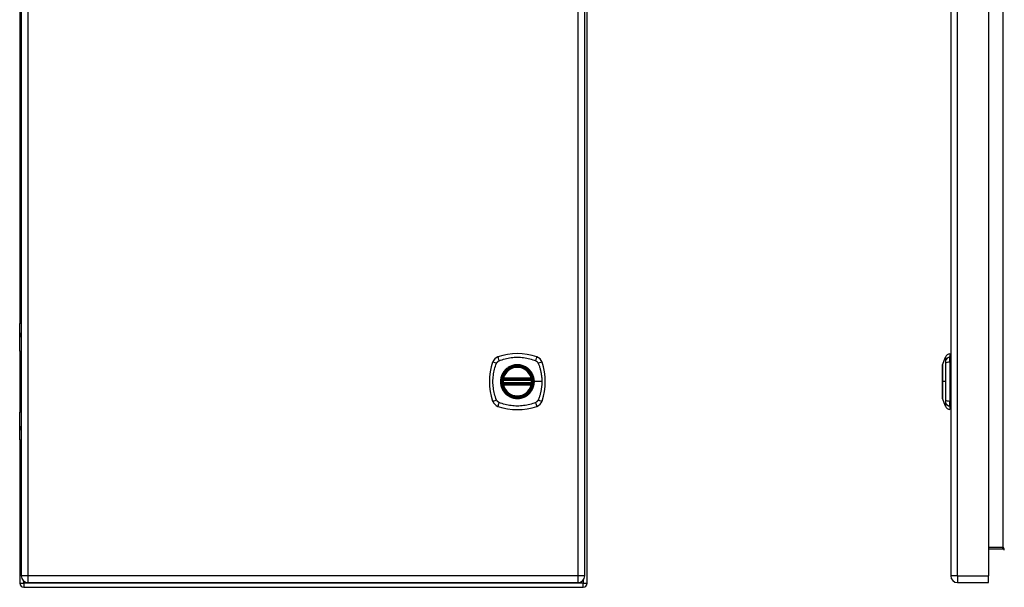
# Model space of a CAD drawing. Header units: inches. Extents: x 10.8 to 91.8, y 6.1 to 63.2.
# Tile 3 of 5: x 46.7 to 67.5, y 23 to 35. Entities that reach past the tile are written whole.
import ezdxf

# ---------------------------------------------------------------- set-up
doc = ezdxf.new("R2010")
doc.units = ezdxf.units.IN
doc.header["$MEASUREMENT"] = 0
doc.layers.add('Visible Edges(ANSI)', color=7, linetype='Continuous', lineweight=25)
doc.layers.add('Visible Tangent Edges(ANSI)', color=7, linetype='Continuous', lineweight=25)

msp = doc.modelspace()

# ---------------------------------------------------------------- linework, layer by layer
at = {"layer": 'Visible Edges(ANSI)'}
for p, q in [((58.717, 23.089), (58.717, 46.921)), ((46.748, 46.76), (46.748, 23.249)), ((58.666, 23.249), (58.666, 46.76)), ((66.408, 46.76), (66.408, 23.249)), ((67.208, 46.76), (67.208, 23.249)), ((46.717, 41.416), (46.717, 28.594)), ((46.714, 27.999), (46.714, 28.583)), ((46.734, 28.603), (46.748, 28.603)), ((46.748, 28.359), (46.745, 28.359)), ((46.745, 28.316), (46.748, 28.316)), ((46.717, 27.99), (46.717, 26.716)), ((46.748, 27.983), (46.73, 27.983)), ((66.392, 27.944), (66.392, 27.876)), ((66.238, 27.71), (66.3, 27.87)), ((66.392, 27.765), (66.392, 27.876)), ((66.392, 27.765), (66.392, 26.941)), ((56.946, 27.392), (57.539, 27.392)), ((57.539, 27.314), (56.946, 27.314)), ((56.95, 27.412), (57.535, 27.412)), ((57.535, 27.294), (56.95, 27.294)), ((66.3, 26.836), (66.238, 26.996)), ((66.392, 26.831), (66.392, 26.941)), ((46.714, 26.123), (46.714, 26.707)), ((46.73, 26.723), (46.748, 26.723)), ((66.392, 26.831), (66.392, 26.763)), ((46.748, 26.39), (46.745, 26.39)), ((46.745, 26.347), (46.748, 26.347)), ((46.717, 26.113), (46.717, 23.089)), ((46.748, 26.103), (46.734, 26.103)), ((67.208, 23.818), (67.512, 23.818)), ((67.208, 23.103), (67.208, 23.249)), ((46.801, 23.005), (58.633, 23.005)), ((46.894, 23.103), (58.52, 23.103)), ((66.554, 23.103), (67.208, 23.103))]:
    msp.add_line(p, q, dxfattribs=at)
at = {"layer": 'Visible Edges(ANSI)', "flags": 128}
for points in [[(66.238, 27.708), (66.238, 27.708), (66.238, 27.706), (66.238, 27.704), (66.238, 27.701), (66.238, 27.698), (66.238, 27.693), (66.238, 27.687), (66.238, 27.681), (66.237, 27.674), (66.237, 27.666), (66.237, 27.658), (66.237, 27.648), (66.237, 27.638), (66.237, 27.628), (66.237, 27.616), (66.237, 27.604), (66.237, 27.592), (66.237, 27.579), (66.237, 27.565), (66.237, 27.551), (66.237, 27.536), (66.237, 27.521), (66.237, 27.505), (66.238, 27.489), (66.238, 27.473), (66.238, 27.456), (66.238, 27.44), (66.238, 27.423), (66.238, 27.405), (66.238, 27.388), (66.238, 27.371), (66.238, 27.353), (66.238, 27.336), (66.238, 27.319), (66.238, 27.301), (66.238, 27.284), (66.238, 27.267), (66.238, 27.25), (66.238, 27.233), (66.238, 27.217), (66.237, 27.201), (66.237, 27.186), (66.237, 27.171), (66.237, 27.156), (66.237, 27.141), (66.237, 27.128), (66.237, 27.114), (66.237, 27.102), (66.237, 27.09), (66.237, 27.078), (66.237, 27.068), (66.237, 27.058), (66.237, 27.048), (66.237, 27.04), (66.237, 27.032), (66.238, 27.025), (66.238, 27.019), (66.238, 27.013), (66.238, 27.009), (66.238, 27.005), (66.238, 27.002), (66.238, 27), (66.238, 26.998), (66.238, 26.998)], [(56.934, 27.406), (56.934, 27.406), (56.934, 27.406), (56.934, 27.406), (56.934, 27.405), (56.934, 27.405), (56.934, 27.404), (56.933, 27.404), (56.933, 27.403), (56.933, 27.402), (56.933, 27.401), (56.933, 27.4), (56.933, 27.399), (56.933, 27.398), (56.932, 27.397), (56.932, 27.395), (56.932, 27.394), (56.932, 27.393), (56.932, 27.391), (56.931, 27.39), (56.931, 27.388), (56.931, 27.387), (56.931, 27.385), (56.931, 27.383), (56.931, 27.382)], [(56.931, 27.324), (56.931, 27.323), (56.931, 27.321), (56.931, 27.32), (56.931, 27.318), (56.931, 27.317), (56.932, 27.315), (56.932, 27.314), (56.932, 27.312), (56.932, 27.311), (56.932, 27.31), (56.933, 27.308), (56.933, 27.307), (56.933, 27.306), (56.933, 27.305), (56.933, 27.304), (56.933, 27.303), (56.933, 27.302), (56.934, 27.302), (56.934, 27.301), (56.934, 27.301), (56.934, 27.3), (56.934, 27.3), (56.934, 27.3), (56.934, 27.3)], [(57.554, 27.382), (57.554, 27.383), (57.554, 27.385), (57.554, 27.387), (57.553, 27.388), (57.553, 27.39), (57.553, 27.391), (57.553, 27.393), (57.553, 27.394), (57.552, 27.395), (57.552, 27.397), (57.552, 27.398), (57.552, 27.399), (57.552, 27.4), (57.552, 27.401), (57.551, 27.402), (57.551, 27.403), (57.551, 27.404), (57.551, 27.404), (57.551, 27.405), (57.551, 27.405), (57.551, 27.406), (57.551, 27.406), (57.551, 27.406), (57.551, 27.406)], [(57.551, 27.3), (57.551, 27.3), (57.551, 27.3), (57.551, 27.3), (57.551, 27.301), (57.551, 27.301), (57.551, 27.302), (57.551, 27.302), (57.551, 27.303), (57.551, 27.304), (57.552, 27.305), (57.552, 27.306), (57.552, 27.307), (57.552, 27.308), (57.552, 27.31), (57.552, 27.311), (57.553, 27.312), (57.553, 27.314), (57.553, 27.315), (57.553, 27.317), (57.553, 27.318), (57.554, 27.32), (57.554, 27.321), (57.554, 27.323), (57.554, 27.324)]]:
    msp.add_lwpolyline(points, dxfattribs=at)
at = {"layer": 'Visible Edges(ANSI)'}
for radius in [0.32, 0.315]:
    msp.add_circle((57.242, 27.353), radius, dxfattribs=at)
for centre, radius, start, end in [((46.734, 28.583), 0.0197, 90, 180), ((46.73, 27.999), 0.0157, 180, 270), ((57.242, 26.664), 1.28, 71.2278, 108.7722), ((66.41, 27.827), 0.118, 98.6009, 158.7495), ((66.385, 27.885), 0.0394, 53.1301, 78.463), ((57.931, 27.353), 1.28, 161.2278, 198.7722), ((56.888, 27.708), 0.177, 108.7722, 161.2278), ((57.597, 27.708), 0.177, 18.7722, 71.2278), ((56.553, 27.353), 1.28, 341.2278, 18.7722), ((66.243, 27.708), 0.00492, 158.7495, 179.7912), ((57.242, 27.353), 0.313, 13.6344, 166.3656), ((57.242, 27.353), 0.313, 174.7499, 185.2501), ((57.242, 27.353), 0.313, 166.3656, 170.216), ((56.946, 27.404), 0.0118, 170.216, 270), ((56.946, 27.302), 0.0118, 90, 189.784), ((57.242, 27.353), 0.313, 189.784, 193.6344), ((56.95, 27.424), 0.0118, 166.3656, 270), ((56.95, 27.282), 0.0118, 90, 193.6344), ((57.535, 27.424), 0.0118, 270, 13.6344), ((57.535, 27.282), 0.0118, 346.3656, 90), ((57.539, 27.404), 0.0118, 270, 9.784), ((57.539, 27.302), 0.0118, 350.216, 90), ((57.242, 27.353), 0.313, 9.784, 13.6344), ((57.242, 27.353), 0.313, 346.3656, 350.216), ((57.242, 27.353), 0.313, 354.7499, 5.2501), ((57.242, 27.353), 0.313, 193.6344, 346.3656), ((56.888, 26.998), 0.177, 198.7722, 251.2278), ((57.597, 26.998), 0.177, 288.7722, 341.2278), ((66.243, 26.998), 0.00492, 180.2088, 201.2505), ((46.73, 26.707), 0.0157, 90, 180), ((57.242, 28.042), 1.28, 251.2278, 288.7722), ((66.41, 26.879), 0.118, 201.2505, 261.3991), ((66.385, 26.822), 0.0394, 281.537, 306.8699), ((46.734, 26.123), 0.0197, 180, 270), ((67.512, 23.787), 0.031, 0, 90), ((46.894, 23.249), 0.146, 180, 270), ((58.52, 23.249), 0.146, 270, 0), ((66.554, 23.249), 0.146, 180, 270), ((46.801, 23.089), 0.084, 180, 270), ((58.633, 23.089), 0.084, 270, 0)]:
    msp.add_arc(centre, radius, start, end, dxfattribs=at)
at = {"layer": 'Visible Tangent Edges(ANSI)'}
for p, q in [((46.894, 23.249), (46.894, 46.76)), ((58.52, 46.76), (58.52, 23.249)), ((66.554, 23.249), (66.554, 46.76)), ((67.512, 46.16), (67.512, 23.849)), ((46.748, 28.583), (46.714, 28.583)), ((46.737, 28.369), (46.748, 28.369)), ((46.748, 28.306), (46.737, 28.306)), ((46.714, 27.999), (46.748, 27.999)), ((56.931, 27.382), (56.942, 27.381)), ((56.931, 27.324), (56.942, 27.326)), ((56.94, 27.405), (56.934, 27.406)), ((56.934, 27.3), (56.94, 27.301)), ((56.938, 27.427), (56.95, 27.424)), ((56.942, 27.381), (57.542, 27.381)), ((57.542, 27.326), (56.942, 27.326)), ((56.946, 27.392), (56.946, 27.403)), ((56.946, 27.304), (56.946, 27.314)), ((56.95, 27.412), (56.95, 27.424)), ((57.535, 27.424), (56.95, 27.424)), ((56.95, 27.402), (56.95, 27.412)), ((56.95, 27.402), (57.535, 27.402)), ((56.95, 27.294), (56.95, 27.304)), ((57.535, 27.304), (56.95, 27.304)), ((56.95, 27.282), (56.95, 27.294)), ((57.535, 27.424), (57.547, 27.427)), ((57.535, 27.424), (57.535, 27.412)), ((57.535, 27.412), (57.535, 27.402)), ((57.535, 27.304), (57.535, 27.294)), ((57.535, 27.294), (57.535, 27.282)), ((57.539, 27.403), (57.539, 27.392)), ((57.539, 27.314), (57.539, 27.304)), ((57.542, 27.381), (57.554, 27.382)), ((57.542, 27.326), (57.554, 27.324)), ((57.551, 27.406), (57.545, 27.405)), ((57.545, 27.301), (57.551, 27.3)), ((57.594, 27.353), (57.599, 27.353)), ((57.759, 27.353), (57.599, 27.353)), ((66.238, 27.353), (66.238, 27.353)), ((66.3, 27.353), (66.238, 27.353)), ((56.95, 27.282), (56.938, 27.279)), ((56.95, 27.282), (57.535, 27.282)), ((57.547, 27.279), (57.535, 27.282)), ((46.748, 26.707), (46.714, 26.707)), ((46.737, 26.4), (46.748, 26.4)), ((46.748, 26.337), (46.737, 26.337)), ((46.714, 26.123), (46.748, 26.123)), ((67.512, 23.849), (67.208, 23.849)), ((67.512, 23.818), (67.512, 23.849)), ((46.894, 23.249), (46.748, 23.249)), ((46.801, 23.089), (46.801, 23.137)), ((46.894, 23.103), (46.894, 23.249)), ((58.52, 23.249), (46.894, 23.249)), ((58.52, 23.249), (58.52, 23.103)), ((58.666, 23.249), (58.52, 23.249)), ((58.633, 23.156), (58.633, 23.089)), ((66.554, 23.249), (66.408, 23.249)), ((66.554, 23.249), (66.554, 23.103)), ((66.554, 23.249), (67.208, 23.249)), ((46.717, 23.089), (46.801, 23.089)), ((58.633, 23.089), (46.801, 23.089)), ((46.801, 23.089), (46.801, 23.005)), ((58.633, 23.089), (58.717, 23.089)), ((58.633, 23.005), (58.633, 23.089))]:
    msp.add_line(p, q, dxfattribs=at)
at = {"layer": 'Visible Tangent Edges(ANSI)', "flags": 128}
for points in [[(46.737, 28.369), (46.734, 28.369), (46.732, 28.368), (46.731, 28.367), (46.729, 28.365), (46.727, 28.363), (46.726, 28.36), (46.725, 28.357), (46.724, 28.354), (46.723, 28.35), (46.723, 28.346), (46.723, 28.342), (46.722, 28.337), (46.723, 28.333), (46.723, 28.329), (46.723, 28.325), (46.724, 28.321), (46.725, 28.317), (46.726, 28.314), (46.727, 28.312), (46.729, 28.31), (46.731, 28.308), (46.732, 28.307), (46.734, 28.306), (46.737, 28.306)], [(46.745, 28.316), (46.743, 28.316), (46.741, 28.316), (46.74, 28.317), (46.738, 28.318), (46.737, 28.32), (46.735, 28.322), (46.734, 28.324), (46.733, 28.326), (46.733, 28.329), (46.732, 28.331), (46.732, 28.334), (46.732, 28.337), (46.732, 28.34), (46.732, 28.343), (46.733, 28.346), (46.733, 28.349), (46.734, 28.351), (46.735, 28.353), (46.736, 28.355), (46.738, 28.356), (46.74, 28.358), (46.741, 28.358), (46.743, 28.359), (46.745, 28.359)], [(56.802, 26.964), (56.789, 26.998), (56.778, 27.029), (56.768, 27.06), (56.76, 27.092), (56.752, 27.124), (56.745, 27.156), (56.739, 27.189), (56.734, 27.221), (56.731, 27.254), (56.728, 27.287), (56.726, 27.32), (56.726, 27.353), (56.726, 27.386), (56.728, 27.419), (56.731, 27.452), (56.734, 27.485), (56.739, 27.517), (56.745, 27.55), (56.752, 27.582), (56.76, 27.614), (56.768, 27.646), (56.778, 27.677), (56.789, 27.708), (56.802, 27.742)], [(56.802, 27.742), (56.804, 27.744), (56.805, 27.747), (56.807, 27.75), (56.808, 27.753), (56.81, 27.755), (56.812, 27.758), (56.814, 27.76), (56.815, 27.763), (56.817, 27.765), (56.819, 27.767), (56.821, 27.77), (56.824, 27.772), (56.826, 27.774), (56.828, 27.776), (56.83, 27.778), (56.833, 27.78), (56.835, 27.782), (56.838, 27.784), (56.84, 27.785), (56.843, 27.787), (56.846, 27.789), (56.848, 27.79), (56.851, 27.792), (56.854, 27.793)], [(56.854, 27.793), (56.887, 27.807), (56.918, 27.817), (56.95, 27.827), (56.981, 27.836), (57.013, 27.843), (57.045, 27.85), (57.078, 27.856), (57.111, 27.861), (57.143, 27.865), (57.176, 27.867), (57.209, 27.869), (57.242, 27.87), (57.275, 27.869), (57.308, 27.867), (57.341, 27.865), (57.374, 27.861), (57.406, 27.856), (57.439, 27.85), (57.471, 27.844), (57.503, 27.836), (57.535, 27.827), (57.566, 27.817), (57.597, 27.807), (57.631, 27.793)], [(57.594, 27.353), (57.583, 27.262), (57.547, 27.177), (57.491, 27.104), (57.418, 27.048), (57.333, 27.013), (57.242, 27.001), (57.151, 27.013), (57.066, 27.048), (56.993, 27.104), (56.937, 27.177), (56.902, 27.262), (56.89, 27.353), (56.902, 27.445), (56.938, 27.53), (56.993, 27.602), (57.066, 27.658), (57.151, 27.693), (57.243, 27.705), (57.334, 27.693), (57.419, 27.658), (57.492, 27.602), (57.547, 27.529), (57.583, 27.444), (57.594, 27.353)], [(57.47, 27.628), (57.454, 27.64), (57.437, 27.652), (57.419, 27.663), (57.401, 27.672), (57.382, 27.681), (57.363, 27.689), (57.344, 27.695), (57.324, 27.7), (57.304, 27.705), (57.283, 27.708), (57.263, 27.709), (57.242, 27.71), (57.222, 27.709), (57.201, 27.708), (57.181, 27.705), (57.161, 27.7), (57.141, 27.695), (57.121, 27.689), (57.102, 27.681), (57.083, 27.672), (57.065, 27.663), (57.048, 27.652), (57.031, 27.64), (57.015, 27.628)], [(57.631, 27.793), (57.632, 27.792), (57.634, 27.792), (57.635, 27.791), (57.636, 27.79), (57.638, 27.789), (57.639, 27.789), (57.64, 27.788), (57.642, 27.787), (57.643, 27.786), (57.644, 27.785), (57.646, 27.785), (57.647, 27.784), (57.648, 27.783), (57.649, 27.782), (57.651, 27.781), (57.652, 27.78), (57.653, 27.779), (57.654, 27.778), (57.655, 27.777), (57.657, 27.776), (57.658, 27.775), (57.659, 27.774), (57.66, 27.773), (57.661, 27.772)], [(57.661, 27.772), (57.662, 27.771), (57.663, 27.77), (57.664, 27.769), (57.665, 27.767), (57.666, 27.766), (57.667, 27.765), (57.668, 27.764), (57.669, 27.763), (57.67, 27.761), (57.671, 27.76), (57.672, 27.759), (57.673, 27.758), (57.674, 27.756), (57.675, 27.755), (57.676, 27.754), (57.676, 27.753), (57.677, 27.751), (57.678, 27.75), (57.679, 27.749), (57.679, 27.747), (57.68, 27.746), (57.681, 27.744), (57.682, 27.743), (57.682, 27.742)], [(57.682, 27.742), (57.691, 27.723), (57.696, 27.708), (57.701, 27.693), (57.707, 27.677), (57.712, 27.661), (57.716, 27.646), (57.721, 27.63), (57.725, 27.614), (57.729, 27.598), (57.733, 27.582), (57.736, 27.566), (57.74, 27.55), (57.743, 27.534), (57.745, 27.517), (57.748, 27.501), (57.75, 27.485), (57.752, 27.468), (57.754, 27.452), (57.756, 27.436), (57.757, 27.419), (57.758, 27.403), (57.758, 27.386), (57.759, 27.37), (57.759, 27.353)], [(66.238, 27.628), (66.238, 27.634), (66.238, 27.64), (66.238, 27.646), (66.238, 27.652), (66.238, 27.657), (66.238, 27.663), (66.238, 27.668), (66.238, 27.672), (66.238, 27.677), (66.238, 27.681), (66.238, 27.685), (66.238, 27.689), (66.238, 27.692), (66.238, 27.695), (66.238, 27.698), (66.238, 27.7), (66.238, 27.703), (66.238, 27.705), (66.238, 27.706), (66.238, 27.708), (66.238, 27.709), (66.238, 27.709), (66.238, 27.71), (66.238, 27.71)], [(66.3, 27.87), (66.3, 27.87), (66.3, 27.869), (66.3, 27.868), (66.3, 27.867), (66.3, 27.866), (66.3, 27.865), (66.3, 27.863), (66.3, 27.861), (66.3, 27.859), (66.3, 27.856), (66.299, 27.853), (66.299, 27.85), (66.299, 27.847), (66.299, 27.843), (66.299, 27.84), (66.299, 27.836), (66.299, 27.831), (66.299, 27.827), (66.299, 27.822), (66.299, 27.817), (66.299, 27.812), (66.299, 27.807), (66.299, 27.801), (66.298, 27.793)], [(66.298, 27.793), (66.299, 27.792), (66.299, 27.792), (66.299, 27.791), (66.299, 27.79), (66.299, 27.789), (66.299, 27.789), (66.299, 27.788), (66.299, 27.787), (66.299, 27.786), (66.299, 27.785), (66.299, 27.785), (66.299, 27.784), (66.299, 27.783), (66.299, 27.782), (66.299, 27.781), (66.299, 27.78), (66.299, 27.779), (66.299, 27.778), (66.299, 27.777), (66.299, 27.776), (66.299, 27.775), (66.299, 27.774), (66.299, 27.773), (66.299, 27.772)], [(66.299, 27.772), (66.299, 27.771), (66.299, 27.77), (66.299, 27.769), (66.299, 27.767), (66.299, 27.766), (66.299, 27.765), (66.299, 27.764), (66.299, 27.763), (66.299, 27.761), (66.299, 27.76), (66.299, 27.759), (66.299, 27.758), (66.299, 27.756), (66.299, 27.755), (66.299, 27.754), (66.299, 27.753), (66.299, 27.751), (66.299, 27.75), (66.299, 27.749), (66.299, 27.747), (66.299, 27.746), (66.299, 27.744), (66.299, 27.743), (66.298, 27.742)], [(66.298, 27.742), (66.299, 27.723), (66.299, 27.708), (66.299, 27.693), (66.299, 27.677), (66.299, 27.661), (66.299, 27.646), (66.299, 27.63), (66.299, 27.614), (66.299, 27.598), (66.299, 27.582), (66.299, 27.566), (66.299, 27.55), (66.299, 27.534), (66.3, 27.517), (66.3, 27.501), (66.3, 27.485), (66.3, 27.468), (66.3, 27.452), (66.3, 27.436), (66.3, 27.419), (66.3, 27.403), (66.3, 27.386), (66.3, 27.37), (66.3, 27.353)], [(56.968, 27.581), (56.955, 27.565), (56.943, 27.548), (56.933, 27.53), (56.923, 27.512), (56.914, 27.493), (56.907, 27.474), (56.9, 27.454), (56.895, 27.435), (56.891, 27.414), (56.888, 27.394), (56.886, 27.374), (56.885, 27.353), (56.886, 27.332), (56.888, 27.312), (56.891, 27.292), (56.895, 27.271), (56.9, 27.251), (56.907, 27.232), (56.914, 27.213), (56.923, 27.194), (56.933, 27.176), (56.943, 27.158), (56.955, 27.142), (56.968, 27.126)], [(57.015, 27.628), (57.013, 27.626), (57.011, 27.624), (57.008, 27.622), (57.006, 27.62), (57.004, 27.619), (57.002, 27.617), (57, 27.615), (56.998, 27.613), (56.996, 27.611), (56.994, 27.609), (56.992, 27.607), (56.99, 27.605), (56.988, 27.603), (56.986, 27.601), (56.984, 27.599), (56.982, 27.597), (56.981, 27.595), (56.979, 27.593), (56.977, 27.591), (56.975, 27.589), (56.973, 27.587), (56.971, 27.585), (56.97, 27.583), (56.968, 27.581)], [(57.517, 27.581), (57.515, 27.583), (57.513, 27.585), (57.512, 27.587), (57.51, 27.589), (57.508, 27.591), (57.506, 27.593), (57.504, 27.595), (57.502, 27.597), (57.5, 27.599), (57.498, 27.601), (57.496, 27.603), (57.495, 27.605), (57.493, 27.607), (57.491, 27.609), (57.489, 27.611), (57.487, 27.613), (57.485, 27.615), (57.482, 27.617), (57.48, 27.619), (57.478, 27.62), (57.476, 27.622), (57.474, 27.624), (57.472, 27.626), (57.47, 27.628)], [(57.599, 27.353), (57.599, 27.363), (57.599, 27.374), (57.598, 27.384), (57.597, 27.394), (57.595, 27.404), (57.594, 27.415), (57.592, 27.425), (57.59, 27.435), (57.587, 27.445), (57.584, 27.455), (57.581, 27.464), (57.578, 27.474), (57.574, 27.484), (57.57, 27.493), (57.566, 27.503), (57.562, 27.512), (57.557, 27.521), (57.552, 27.53), (57.547, 27.539), (57.541, 27.548), (57.536, 27.556), (57.53, 27.564), (57.523, 27.573), (57.517, 27.581)], [(66.238, 27.581), (66.238, 27.583), (66.238, 27.585), (66.238, 27.587), (66.238, 27.589), (66.238, 27.591), (66.238, 27.593), (66.238, 27.595), (66.238, 27.597), (66.238, 27.599), (66.238, 27.601), (66.238, 27.603), (66.238, 27.605), (66.238, 27.607), (66.238, 27.609), (66.238, 27.611), (66.238, 27.613), (66.238, 27.615), (66.238, 27.617), (66.238, 27.619), (66.238, 27.62), (66.238, 27.622), (66.238, 27.624), (66.238, 27.626), (66.238, 27.628)], [(66.238, 27.353), (66.238, 27.363), (66.238, 27.374), (66.238, 27.384), (66.238, 27.394), (66.238, 27.404), (66.238, 27.415), (66.238, 27.425), (66.238, 27.435), (66.238, 27.445), (66.238, 27.455), (66.238, 27.464), (66.238, 27.474), (66.238, 27.484), (66.238, 27.493), (66.238, 27.503), (66.238, 27.512), (66.238, 27.521), (66.238, 27.53), (66.238, 27.539), (66.238, 27.548), (66.238, 27.556), (66.238, 27.564), (66.238, 27.573), (66.238, 27.581)], [(56.938, 27.427), (56.938, 27.426), (56.938, 27.425), (56.938, 27.424), (56.937, 27.423), (56.937, 27.422), (56.937, 27.421), (56.937, 27.42), (56.937, 27.419), (56.937, 27.418), (56.937, 27.417), (56.937, 27.416), (56.937, 27.416), (56.937, 27.415), (56.937, 27.414), (56.937, 27.413), (56.938, 27.412), (56.938, 27.411), (56.938, 27.41), (56.938, 27.409), (56.938, 27.408), (56.939, 27.408), (56.939, 27.407), (56.939, 27.406), (56.94, 27.405)], [(56.94, 27.301), (56.939, 27.3), (56.939, 27.299), (56.939, 27.299), (56.938, 27.298), (56.938, 27.297), (56.938, 27.296), (56.938, 27.295), (56.938, 27.294), (56.937, 27.293), (56.937, 27.293), (56.937, 27.292), (56.937, 27.291), (56.937, 27.29), (56.937, 27.289), (56.937, 27.288), (56.937, 27.287), (56.937, 27.286), (56.937, 27.285), (56.937, 27.284), (56.937, 27.283), (56.938, 27.282), (56.938, 27.281), (56.938, 27.28), (56.938, 27.279)], [(56.94, 27.405), (56.94, 27.405), (56.94, 27.405), (56.94, 27.405), (56.941, 27.405), (56.941, 27.404), (56.941, 27.404), (56.941, 27.404), (56.942, 27.404), (56.942, 27.404), (56.942, 27.404), (56.942, 27.404), (56.942, 27.404), (56.943, 27.403), (56.943, 27.403), (56.943, 27.403), (56.943, 27.403), (56.944, 27.403), (56.944, 27.403), (56.944, 27.403), (56.944, 27.403), (56.945, 27.403), (56.945, 27.403), (56.945, 27.403), (56.946, 27.403)], [(56.946, 27.304), (56.945, 27.304), (56.945, 27.304), (56.945, 27.303), (56.944, 27.303), (56.944, 27.303), (56.944, 27.303), (56.944, 27.303), (56.943, 27.303), (56.943, 27.303), (56.943, 27.303), (56.943, 27.303), (56.942, 27.303), (56.942, 27.302), (56.942, 27.302), (56.942, 27.302), (56.942, 27.302), (56.941, 27.302), (56.941, 27.302), (56.941, 27.302), (56.941, 27.302), (56.94, 27.301), (56.94, 27.301), (56.94, 27.301), (56.94, 27.301)], [(56.942, 27.381), (56.943, 27.381), (56.943, 27.382), (56.943, 27.383), (56.943, 27.384), (56.943, 27.384), (56.943, 27.385), (56.944, 27.386), (56.944, 27.387), (56.944, 27.387), (56.944, 27.388), (56.944, 27.388), (56.944, 27.389), (56.945, 27.39), (56.945, 27.39), (56.945, 27.39), (56.945, 27.391), (56.945, 27.391), (56.945, 27.392), (56.945, 27.392), (56.945, 27.392), (56.945, 27.392), (56.946, 27.392), (56.946, 27.392), (56.946, 27.392)], [(56.946, 27.314), (56.946, 27.314), (56.946, 27.314), (56.945, 27.314), (56.945, 27.314), (56.945, 27.314), (56.945, 27.315), (56.945, 27.315), (56.945, 27.315), (56.945, 27.316), (56.945, 27.316), (56.945, 27.317), (56.944, 27.317), (56.944, 27.318), (56.944, 27.318), (56.944, 27.319), (56.944, 27.32), (56.944, 27.32), (56.943, 27.321), (56.943, 27.322), (56.943, 27.322), (56.943, 27.323), (56.943, 27.324), (56.943, 27.325), (56.942, 27.326)], [(56.946, 27.403), (56.946, 27.403), (56.946, 27.403), (56.946, 27.402), (56.946, 27.402), (56.946, 27.402), (56.947, 27.402), (56.947, 27.402), (56.947, 27.402), (56.947, 27.402), (56.947, 27.402), (56.947, 27.402), (56.948, 27.402), (56.948, 27.402), (56.948, 27.402), (56.948, 27.402), (56.948, 27.402), (56.948, 27.402), (56.949, 27.402), (56.949, 27.402), (56.949, 27.402), (56.949, 27.402), (56.949, 27.402), (56.949, 27.402), (56.95, 27.402)], [(56.95, 27.304), (56.949, 27.304), (56.949, 27.304), (56.949, 27.304), (56.949, 27.304), (56.949, 27.304), (56.949, 27.304), (56.948, 27.304), (56.948, 27.304), (56.948, 27.304), (56.948, 27.304), (56.948, 27.304), (56.948, 27.304), (56.947, 27.304), (56.947, 27.304), (56.947, 27.304), (56.947, 27.304), (56.947, 27.304), (56.947, 27.304), (56.946, 27.304), (56.946, 27.304), (56.946, 27.304), (56.946, 27.304), (56.946, 27.304), (56.946, 27.304)], [(57.517, 27.126), (57.523, 27.134), (57.53, 27.142), (57.536, 27.15), (57.541, 27.159), (57.547, 27.167), (57.552, 27.176), (57.557, 27.185), (57.562, 27.194), (57.566, 27.204), (57.57, 27.213), (57.574, 27.222), (57.578, 27.232), (57.581, 27.242), (57.584, 27.252), (57.587, 27.261), (57.59, 27.271), (57.592, 27.282), (57.594, 27.292), (57.596, 27.302), (57.597, 27.312), (57.598, 27.322), (57.599, 27.333), (57.599, 27.343), (57.599, 27.353)], [(57.535, 27.402), (57.535, 27.402), (57.535, 27.402), (57.536, 27.402), (57.536, 27.402), (57.536, 27.402), (57.536, 27.402), (57.536, 27.402), (57.536, 27.402), (57.537, 27.402), (57.537, 27.402), (57.537, 27.402), (57.537, 27.402), (57.537, 27.402), (57.537, 27.402), (57.538, 27.402), (57.538, 27.402), (57.538, 27.402), (57.538, 27.402), (57.538, 27.402), (57.538, 27.402), (57.539, 27.402), (57.539, 27.403), (57.539, 27.403), (57.539, 27.403)], [(57.539, 27.304), (57.539, 27.304), (57.539, 27.304), (57.539, 27.304), (57.538, 27.304), (57.538, 27.304), (57.538, 27.304), (57.538, 27.304), (57.538, 27.304), (57.538, 27.304), (57.537, 27.304), (57.537, 27.304), (57.537, 27.304), (57.537, 27.304), (57.537, 27.304), (57.537, 27.304), (57.536, 27.304), (57.536, 27.304), (57.536, 27.304), (57.536, 27.304), (57.536, 27.304), (57.536, 27.304), (57.535, 27.304), (57.535, 27.304), (57.535, 27.304)], [(57.539, 27.403), (57.539, 27.403), (57.54, 27.403), (57.54, 27.403), (57.54, 27.403), (57.54, 27.403), (57.541, 27.403), (57.541, 27.403), (57.541, 27.403), (57.542, 27.403), (57.542, 27.403), (57.542, 27.403), (57.542, 27.404), (57.542, 27.404), (57.543, 27.404), (57.543, 27.404), (57.543, 27.404), (57.543, 27.404), (57.544, 27.404), (57.544, 27.404), (57.544, 27.405), (57.544, 27.405), (57.544, 27.405), (57.545, 27.405), (57.545, 27.405)], [(57.539, 27.392), (57.539, 27.392), (57.539, 27.392), (57.539, 27.392), (57.539, 27.392), (57.539, 27.392), (57.539, 27.392), (57.54, 27.391), (57.54, 27.391), (57.54, 27.39), (57.54, 27.39), (57.54, 27.39), (57.54, 27.389), (57.54, 27.388), (57.541, 27.388), (57.541, 27.387), (57.541, 27.387), (57.541, 27.386), (57.541, 27.385), (57.541, 27.384), (57.542, 27.384), (57.542, 27.383), (57.542, 27.382), (57.542, 27.381), (57.542, 27.381)], [(57.542, 27.326), (57.542, 27.325), (57.542, 27.324), (57.542, 27.323), (57.542, 27.322), (57.541, 27.322), (57.541, 27.321), (57.541, 27.32), (57.541, 27.32), (57.541, 27.319), (57.541, 27.318), (57.54, 27.318), (57.54, 27.317), (57.54, 27.317), (57.54, 27.316), (57.54, 27.316), (57.54, 27.315), (57.54, 27.315), (57.539, 27.315), (57.539, 27.314), (57.539, 27.314), (57.539, 27.314), (57.539, 27.314), (57.539, 27.314), (57.539, 27.314)], [(57.545, 27.301), (57.545, 27.301), (57.544, 27.301), (57.544, 27.301), (57.544, 27.302), (57.544, 27.302), (57.544, 27.302), (57.543, 27.302), (57.543, 27.302), (57.543, 27.302), (57.543, 27.302), (57.542, 27.302), (57.542, 27.303), (57.542, 27.303), (57.542, 27.303), (57.542, 27.303), (57.541, 27.303), (57.541, 27.303), (57.541, 27.303), (57.54, 27.303), (57.54, 27.303), (57.54, 27.303), (57.54, 27.304), (57.539, 27.304), (57.539, 27.304)], [(57.545, 27.405), (57.545, 27.406), (57.546, 27.407), (57.546, 27.408), (57.546, 27.408), (57.547, 27.409), (57.547, 27.41), (57.547, 27.411), (57.547, 27.412), (57.547, 27.413), (57.547, 27.414), (57.548, 27.415), (57.548, 27.416), (57.548, 27.416), (57.548, 27.417), (57.548, 27.418), (57.548, 27.419), (57.548, 27.42), (57.547, 27.421), (57.547, 27.422), (57.547, 27.423), (57.547, 27.424), (57.547, 27.425), (57.547, 27.426), (57.547, 27.427)], [(57.547, 27.279), (57.547, 27.28), (57.547, 27.281), (57.547, 27.282), (57.547, 27.283), (57.547, 27.284), (57.547, 27.285), (57.548, 27.286), (57.548, 27.287), (57.548, 27.288), (57.548, 27.289), (57.548, 27.29), (57.548, 27.291), (57.548, 27.292), (57.547, 27.293), (57.547, 27.293), (57.547, 27.294), (57.547, 27.295), (57.547, 27.296), (57.547, 27.297), (57.546, 27.298), (57.546, 27.299), (57.546, 27.299), (57.545, 27.3), (57.545, 27.301)], [(57.759, 27.353), (57.759, 27.337), (57.758, 27.32), (57.758, 27.304), (57.757, 27.287), (57.756, 27.271), (57.754, 27.254), (57.752, 27.238), (57.75, 27.221), (57.748, 27.205), (57.745, 27.189), (57.743, 27.173), (57.74, 27.156), (57.736, 27.14), (57.733, 27.124), (57.729, 27.108), (57.725, 27.092), (57.721, 27.076), (57.716, 27.06), (57.712, 27.045), (57.707, 27.029), (57.701, 27.014), (57.696, 26.998), (57.691, 26.983), (57.682, 26.964)], [(66.238, 27.126), (66.238, 27.134), (66.238, 27.142), (66.238, 27.15), (66.238, 27.159), (66.238, 27.167), (66.238, 27.176), (66.238, 27.185), (66.238, 27.194), (66.238, 27.204), (66.238, 27.213), (66.238, 27.222), (66.238, 27.232), (66.238, 27.242), (66.238, 27.252), (66.238, 27.261), (66.238, 27.271), (66.238, 27.282), (66.238, 27.292), (66.238, 27.302), (66.238, 27.312), (66.238, 27.322), (66.238, 27.333), (66.238, 27.343), (66.238, 27.353)], [(66.3, 27.353), (66.3, 27.337), (66.3, 27.32), (66.3, 27.304), (66.3, 27.287), (66.3, 27.271), (66.3, 27.254), (66.3, 27.238), (66.3, 27.221), (66.3, 27.205), (66.3, 27.189), (66.299, 27.173), (66.299, 27.156), (66.299, 27.14), (66.299, 27.124), (66.299, 27.108), (66.299, 27.092), (66.299, 27.076), (66.299, 27.06), (66.299, 27.045), (66.299, 27.029), (66.299, 27.014), (66.299, 26.998), (66.299, 26.983), (66.298, 26.964)], [(56.968, 27.126), (56.97, 27.123), (56.971, 27.121), (56.973, 27.119), (56.975, 27.117), (56.977, 27.115), (56.979, 27.113), (56.981, 27.111), (56.982, 27.109), (56.984, 27.107), (56.986, 27.105), (56.988, 27.103), (56.99, 27.101), (56.992, 27.099), (56.994, 27.097), (56.996, 27.095), (56.998, 27.093), (57, 27.091), (57.002, 27.089), (57.004, 27.088), (57.006, 27.086), (57.008, 27.084), (57.011, 27.082), (57.013, 27.08), (57.015, 27.078)], [(57.015, 27.078), (57.031, 27.066), (57.048, 27.054), (57.065, 27.043), (57.084, 27.034), (57.102, 27.025), (57.121, 27.017), (57.141, 27.011), (57.161, 27.006), (57.181, 27.002), (57.201, 26.999), (57.222, 26.997), (57.242, 26.996), (57.263, 26.997), (57.284, 26.999), (57.304, 27.002), (57.324, 27.006), (57.344, 27.011), (57.364, 27.017), (57.383, 27.025), (57.401, 27.034), (57.419, 27.043), (57.437, 27.054), (57.454, 27.066), (57.47, 27.078)], [(57.47, 27.078), (57.472, 27.08), (57.474, 27.082), (57.476, 27.084), (57.478, 27.086), (57.48, 27.088), (57.482, 27.089), (57.484, 27.091), (57.487, 27.093), (57.489, 27.095), (57.491, 27.097), (57.493, 27.099), (57.494, 27.101), (57.496, 27.103), (57.498, 27.105), (57.5, 27.107), (57.502, 27.109), (57.504, 27.111), (57.506, 27.113), (57.508, 27.115), (57.51, 27.117), (57.512, 27.119), (57.513, 27.121), (57.515, 27.123), (57.517, 27.126)], [(66.238, 27.078), (66.238, 27.08), (66.238, 27.082), (66.238, 27.084), (66.238, 27.086), (66.238, 27.088), (66.238, 27.089), (66.238, 27.091), (66.238, 27.093), (66.238, 27.095), (66.238, 27.097), (66.238, 27.099), (66.238, 27.101), (66.238, 27.103), (66.238, 27.105), (66.238, 27.107), (66.238, 27.109), (66.238, 27.111), (66.238, 27.113), (66.238, 27.115), (66.238, 27.117), (66.238, 27.119), (66.238, 27.121), (66.238, 27.123), (66.238, 27.126)], [(66.238, 26.996), (66.238, 26.996), (66.238, 26.997), (66.238, 26.998), (66.238, 26.999), (66.238, 27), (66.238, 27.002), (66.238, 27.004), (66.238, 27.006), (66.238, 27.008), (66.238, 27.011), (66.238, 27.014), (66.238, 27.017), (66.238, 27.021), (66.238, 27.025), (66.238, 27.029), (66.238, 27.034), (66.238, 27.038), (66.238, 27.043), (66.238, 27.049), (66.238, 27.054), (66.238, 27.06), (66.238, 27.066), (66.238, 27.072), (66.238, 27.078)], [(56.854, 26.913), (56.851, 26.914), (56.848, 26.916), (56.846, 26.917), (56.843, 26.919), (56.84, 26.921), (56.838, 26.922), (56.835, 26.924), (56.833, 26.926), (56.83, 26.928), (56.828, 26.93), (56.826, 26.932), (56.824, 26.934), (56.822, 26.936), (56.819, 26.939), (56.817, 26.941), (56.815, 26.943), (56.814, 26.946), (56.812, 26.948), (56.81, 26.951), (56.808, 26.954), (56.807, 26.956), (56.805, 26.959), (56.804, 26.962), (56.802, 26.964)], [(57.631, 26.913), (57.597, 26.899), (57.566, 26.889), (57.535, 26.879), (57.503, 26.87), (57.471, 26.863), (57.439, 26.856), (57.406, 26.85), (57.374, 26.845), (57.341, 26.841), (57.308, 26.839), (57.275, 26.837), (57.242, 26.836), (57.209, 26.837), (57.176, 26.839), (57.143, 26.841), (57.111, 26.845), (57.078, 26.85), (57.045, 26.856), (57.013, 26.863), (56.981, 26.87), (56.95, 26.879), (56.918, 26.889), (56.887, 26.899), (56.854, 26.913)], [(57.682, 26.964), (57.681, 26.962), (57.68, 26.959), (57.678, 26.956), (57.676, 26.954), (57.675, 26.951), (57.673, 26.948), (57.671, 26.946), (57.669, 26.944), (57.667, 26.941), (57.665, 26.939), (57.663, 26.937), (57.661, 26.934), (57.659, 26.932), (57.657, 26.93), (57.654, 26.928), (57.652, 26.926), (57.65, 26.924), (57.647, 26.922), (57.644, 26.921), (57.642, 26.919), (57.639, 26.917), (57.636, 26.916), (57.634, 26.914), (57.631, 26.913)], [(66.298, 26.964), (66.299, 26.962), (66.299, 26.959), (66.299, 26.956), (66.299, 26.954), (66.299, 26.951), (66.299, 26.948), (66.299, 26.946), (66.299, 26.944), (66.299, 26.941), (66.299, 26.939), (66.299, 26.937), (66.299, 26.934), (66.299, 26.932), (66.299, 26.93), (66.299, 26.928), (66.299, 26.926), (66.299, 26.924), (66.299, 26.922), (66.299, 26.921), (66.299, 26.919), (66.299, 26.917), (66.299, 26.916), (66.299, 26.914), (66.298, 26.913)], [(66.298, 26.913), (66.299, 26.905), (66.299, 26.899), (66.299, 26.894), (66.299, 26.889), (66.299, 26.884), (66.299, 26.879), (66.299, 26.875), (66.299, 26.87), (66.299, 26.866), (66.299, 26.863), (66.299, 26.859), (66.299, 26.856), (66.299, 26.853), (66.3, 26.85), (66.3, 26.847), (66.3, 26.845), (66.3, 26.843), (66.3, 26.841), (66.3, 26.84), (66.3, 26.839), (66.3, 26.838), (66.3, 26.837), (66.3, 26.837), (66.3, 26.836)], [(46.737, 26.4), (46.734, 26.4), (46.732, 26.399), (46.731, 26.398), (46.729, 26.396), (46.727, 26.394), (46.726, 26.392), (46.725, 26.389), (46.724, 26.385), (46.723, 26.381), (46.723, 26.377), (46.723, 26.373), (46.722, 26.369), (46.723, 26.365), (46.723, 26.36), (46.723, 26.356), (46.724, 26.353), (46.725, 26.349), (46.726, 26.346), (46.727, 26.343), (46.729, 26.341), (46.731, 26.339), (46.732, 26.338), (46.734, 26.338), (46.737, 26.337)], [(46.745, 26.347), (46.743, 26.347), (46.741, 26.348), (46.74, 26.349), (46.738, 26.35), (46.736, 26.351), (46.735, 26.353), (46.734, 26.355), (46.733, 26.358), (46.733, 26.36), (46.732, 26.363), (46.732, 26.366), (46.732, 26.369), (46.732, 26.372), (46.732, 26.375), (46.733, 26.377), (46.733, 26.38), (46.734, 26.382), (46.735, 26.385), (46.737, 26.386), (46.738, 26.388), (46.74, 26.389), (46.741, 26.39), (46.743, 26.39), (46.745, 26.39)]]:
    msp.add_lwpolyline(points, dxfattribs=at)
at = {"layer": 'Visible Tangent Edges(ANSI)'}
for radius in [0.346, 0.342, 0.325, 0.324]:
    msp.add_circle((57.242, 27.353), radius, dxfattribs=at)
for start, end in [(13.6344, 166.3656), (174.7499, 185.2501), (354.7499, 5.2501), (193.6344, 346.3656)]:
    msp.add_arc((57.242, 27.353), 0.301, start, end, dxfattribs=at)
for centre, major_axis, ratio, start_param, end_param in [((46.745, 28.369), (0, -0.00984), 0.879139, 4.712389, 6.283185), ((46.745, 28.306), (0, 0.00984), 0.879139, 0, 1.570796), ((56.83, 27.727), (-0.112, 0.037), 0.042597, 4.975842, 6.113112), ((56.868, 27.765), (-0.037, 0.112), 0.042597, 0.170073, 1.307344), ((57.617, 27.765), (0.037, 0.112), 0.042597, 4.975842, 6.113112), ((57.655, 27.727), (0.112, 0.037), 0.042597, 0.170073, 1.307344), ((66.412, 27.765), (-0.117, -0.016), 0.948273, 4.754759, 5.892029), ((66.412, 27.727), (-0.118, 0.005), 0.314585, 4.896593, 6.033863), ((56.934, 27.406), (0.00773, 0.00893), 0.431674, 4.96723, 6.283185), ((56.934, 27.3), (0.00773, -0.00893), 0.431674, 0, 1.315955), ((56.946, 27.401), (0.0021, 0.0116), 0.025638, 0, 1.426581), ((56.946, 27.305), (0.0021, -0.0116), 0.025638, 4.856604, 6.283185), ((57.539, 27.401), (-0.0021, 0.0116), 0.025638, 4.856604, 6.283185), ((57.539, 27.305), (-0.0021, -0.0116), 0.025638, 0, 1.426581), ((57.551, 27.406), (-0.00773, 0.00893), 0.431674, 0, 1.315955), ((57.551, 27.3), (-0.00773, -0.00893), 0.431674, 4.96723, 6.283185), ((56.83, 26.979), (-0.112, -0.037), 0.042597, 0.170073, 1.307344), ((56.868, 26.941), (-0.037, -0.112), 0.042597, 4.975842, 6.113112), ((57.617, 26.941), (0.037, -0.112), 0.042597, 0.170073, 1.307344), ((57.655, 26.979), (0.112, -0.037), 0.042597, 4.975842, 6.113112), ((66.412, 26.979), (-0.118, -0.005), 0.314585, 0.249322, 1.386592), ((66.412, 26.941), (-0.117, 0.016), 0.948273, 0.391156, 1.528426), ((46.745, 26.4), (0, -0.00984), 0.879139, 4.712389, 6.283185), ((46.745, 26.337), (0, 0.00984), 0.879139, 0, 1.570796), ((67.512, 23.787), (0, 0.062), 0.5, 4.712389, 6.283185)]:
    msp.add_ellipse(centre, major_axis=major_axis, ratio=ratio, start_param=start_param, end_param=end_param, dxfattribs=at)

doc.saveas('drawing.dxf')
